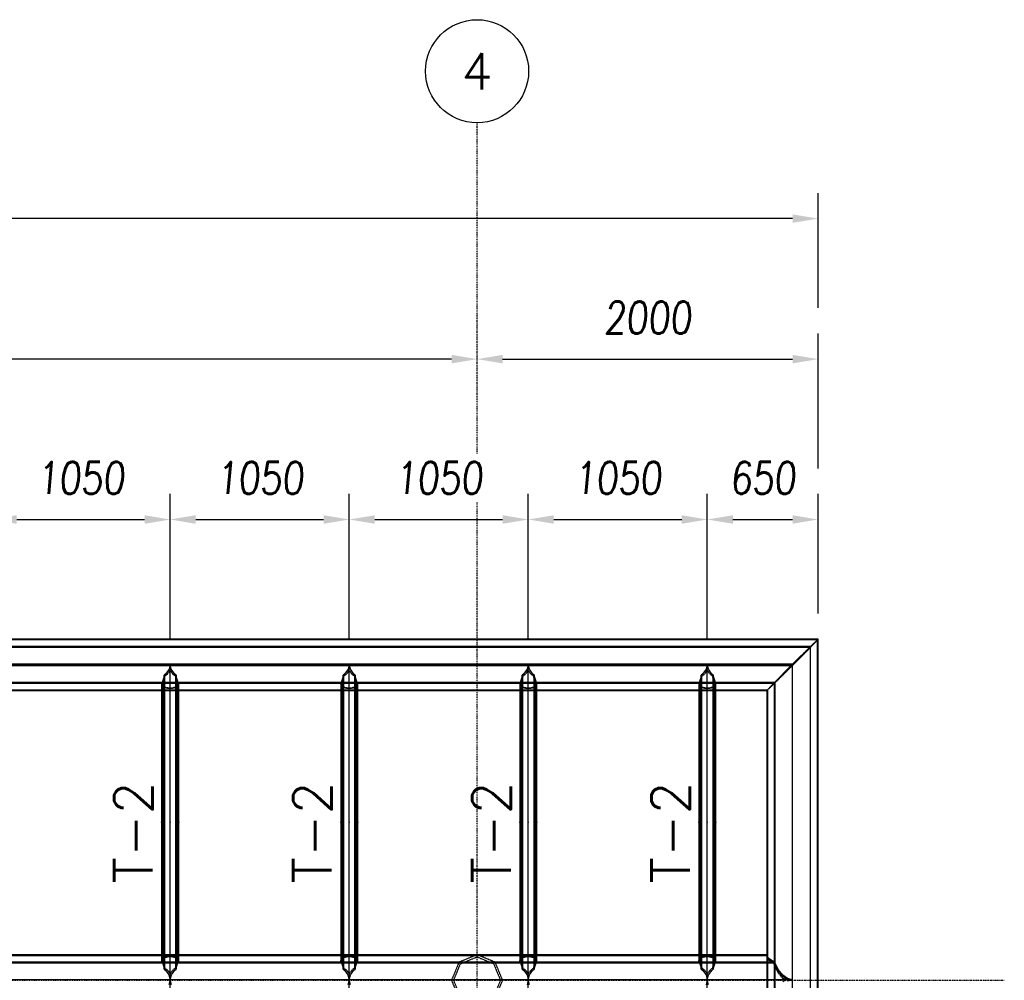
# Model space of a CAD drawing. Extents: x 463450 to 504470, y 98709 to 135344.
# Tile 11 of 20: x 480886 to 486661, y 109205 to 114837. Entities that reach past the tile are written whole.
import ezdxf
from ezdxf.enums import TextEntityAlignment as Align

# ---------------------------------------------------------------- set-up
doc = ezdxf.new("R2010")
doc.units = 0
doc.header["$LTSCALE"] = 10
doc.header["$MEASUREMENT"] = 0
doc.linetypes.add('DASHDOT', pattern=[1, 0.5, -0.25, 0, -0.25])
doc.linetypes.add('HIDDEN', pattern=[0.375, 0.25, -0.125])
doc.layers.get('0').update_dxf_attribs({"linetype": 'CONTINUOUS'})
doc.layers.get('Defpoints').update_dxf_attribs({"linetype": 'CONTINUOUS'})
for name, color, linetype in [('A', 2, 'DASHDOT'), ('BOLA', 4, 'CONTINUOUS'), ('COTAS', 7, 'CONTINUOUS'), ('FORIR', 4, 'CONTINUOUS'), ('G', 3, 'CONTINUOUS'), ('mark3d', 2, 'CONTINUOUS'), ('TR', 6, 'HIDDEN'), ('TXT1', 7, 'CONTINUOUS')]:
    doc.layers.add(name, color=color, linetype=linetype)
doc.styles.add('PADRAO MTL', font='txt.shx', dxfattribs={"width": 0.8, "oblique": 5})
doc.styles.add('POS', font='ROMANS', dxfattribs={"width": 0.7})
doc.styles.add('REGUA175', font='txt.shx', dxfattribs={"width": 0.7, "height": 4.45})
doc.styles.get("Standard").update_dxf_attribs({"font": 'txt.shx', "width": 0.7, "oblique": 5})
doc.dimstyles.new('1-75', dxfattribs={"dimscale": 75, "dimtxt": 2.5, "dimasz": 2, "dimexe": 2, "dimexo": 2, "dimgap": 2, "dimtad": 1, "dimdec": 0, "dimdsep": 46, "dimtxsty": 'PADRAO MTL', "dimcen": 3, "dimclrd": 1, "dimclre": 1, "dimclrt": 7, "dimadec": 0, "dimazin": 0, "dimtfac": 1, "dimtdec": 0, "dimtmove": 0, "dimatfit": 3, "dimfxl": 1, "dimtfill": 1, "dimtolj": 1, "dimarcsym": 0})

# ---------------------------------------------------------------- blocks, each defined once
blk = doc.blocks.new('3D_INFOM')
blk.add_point((0, 0))
at = {"layer": 'FORIR', "flags": 1}
blk.add_attdef('MARK', (7.6, -4.3), '', height=5.26, dxfattribs=at)
blk = doc.blocks.new('3D_INFOTEXT')
blk.add_point((0, 0))
at = {"flags": 1}
for tag, p in [('MAR_PEZ', (7.2, 4.1)), ('POS_PEZ', (7.6, -4.3)), ('HANDLE', (7, -38.5)), ('LUN_PRO', (7.2, -21.9)), ('NOM_PRO', (7.6, -13.2)), ('MAT_PRO', (7.6, -30.1))]:
    blk.add_attdef(tag, p, '', height=5.26, dxfattribs=at)
blk = doc.blocks.new('Bola_3')
at = {"layer": 'BOLA'}
blk.add_circle((5.035, -1.007), 4.028, dxfattribs=at)
at = {"layer": 'BOLA', "color": 3, "style": 'REGUA175'}
blk.add_attdef('Z1B', text='', height=2.848, dxfattribs=at).set_placement((5.035, -1.007), align=Align.MIDDLE)
blk = doc.blocks.new('*D78')
at = {"layer": 'COTAS', "color": 1, "lineweight": -2, "transparency": 16777216}
blk.add_line((483418.7, 112846.9), (468718.7, 112846.9), dxfattribs=at)
at = {"layer": 'COTAS', "color": 1, "transparency": 16777216}
for points in [[(468718.7, 112871.9), (468718.7, 112821.9), (468568.7, 112846.9)], [(483418.7, 112871.9), (483418.7, 112821.9), (483568.7, 112846.9)]]:
    blk.add_solid(points, dxfattribs=at)
at = {"layer": 'Defpoints', "color": 0, "transparency": 16777216}
for p in [(468568.7, 112846.9), (468568.7, 112846.9), (483568.7, 112846.9)]:
    blk.add_point(p, dxfattribs=at)
at = {"layer": 'COTAS', "color": 7, "transparency": 16777216, "insert": (476068.7, 113090.6), "char_height": 187.5, "attachment_point": 5, "style": 'PADRAO MTL', "bg_fill": 3, "box_fill_scale": 1.25, "bg_fill_color": 256, "bg_fill_true_color": 13158600, "bg_fill_transparency": 0}
blk.add_mtext('\\A1;15000', dxfattribs=at)
blk = doc.blocks.new('*D76')
at = {"layer": 'COTAS', "color": 1, "lineweight": -2, "transparency": 16777216}
for p, q in [((485568.7, 112206.7), (485568.7, 112996.9)), ((483718.7, 112846.9), (485418.7, 112846.9))]:
    blk.add_line(p, q, dxfattribs=at)
at = {"layer": 'COTAS', "color": 1, "transparency": 16777216}
for points in [[(483718.7, 112871.9), (483718.7, 112821.9), (483568.7, 112846.9)], [(485418.7, 112871.9), (485418.7, 112821.9), (485568.7, 112846.9)]]:
    blk.add_solid(points, dxfattribs=at)
at = {"layer": 'Defpoints', "color": 0, "transparency": 16777216}
for p in [(483568.7, 112846.9), (485568.7, 112846.9), (485568.7, 112056.7)]:
    blk.add_point(p, dxfattribs=at)
at = {"layer": 'COTAS', "color": 7, "transparency": 16777216, "insert": (484568.7, 113090.6), "char_height": 187.5, "attachment_point": 5, "style": 'PADRAO MTL', "bg_fill": 3, "box_fill_scale": 1.25, "bg_fill_color": 256, "bg_fill_true_color": 13158600, "bg_fill_transparency": 0}
blk.add_mtext('\\A1;2000', dxfattribs=at)
blk = doc.blocks.new('*D77')
at = {"layer": 'COTAS', "color": 1, "lineweight": -2, "transparency": 16777216}
for p, q in [((467068.7, 113146.9), (467068.7, 113820.9)), ((485568.7, 113146.9), (485568.7, 113820.9)), ((485418.7, 113670.9), (467218.7, 113670.9))]:
    blk.add_line(p, q, dxfattribs=at)
at = {"layer": 'COTAS', "color": 1, "transparency": 16777216}
for points in [[(467218.7, 113695.9), (467218.7, 113645.9), (467068.7, 113670.9)], [(485418.7, 113695.9), (485418.7, 113645.9), (485568.7, 113670.9)]]:
    blk.add_solid(points, dxfattribs=at)
at = {"layer": 'Defpoints', "color": 0, "transparency": 16777216}
for p in [(467068.7, 113670.9), (467068.7, 112996.9), (485568.7, 112996.9)]:
    blk.add_point(p, dxfattribs=at)
at = {"layer": 'COTAS', "color": 7, "transparency": 16777216, "insert": (476318.7, 113914.6), "char_height": 187.5, "attachment_point": 5, "style": 'PADRAO MTL', "bg_fill": 3, "box_fill_scale": 1.25, "bg_fill_color": 256, "bg_fill_true_color": 13158600, "bg_fill_transparency": 0}
blk.add_mtext('\\A1;18500', dxfattribs=at)
blk = doc.blocks.new('*D80')
at = {"layer": 'COTAS', "color": 1, "lineweight": -2, "transparency": 16777216}
for p, q in [((480718.7, 111207.1), (480718.7, 112056.7)), ((481768.7, 111207.1), (481768.7, 112056.7)), ((480868.7, 111906.7), (481618.7, 111906.7))]:
    blk.add_line(p, q, dxfattribs=at)
at = {"layer": 'COTAS', "color": 1, "transparency": 16777216}
for points in [[(480868.7, 111931.7), (480868.7, 111881.7), (480718.7, 111906.7)], [(481618.7, 111931.7), (481618.7, 111881.7), (481768.7, 111906.7)]]:
    blk.add_solid(points, dxfattribs=at)
at = {"layer": 'Defpoints', "color": 0, "transparency": 16777216}
for p in [(481768.7, 111906.7), (480718.7, 111057.1), (481768.7, 111057.1)]:
    blk.add_point(p, dxfattribs=at)
at = {"layer": 'COTAS', "color": 7, "transparency": 16777216, "insert": (481243.7, 112150.5), "char_height": 187.5, "attachment_point": 5, "style": 'PADRAO MTL', "bg_fill": 3, "box_fill_scale": 1.25, "bg_fill_color": 256, "bg_fill_true_color": 13158600, "bg_fill_transparency": 0}
blk.add_mtext('\\A1;1050', dxfattribs=at)
blk = doc.blocks.new('*D81')
at = {"layer": 'COTAS', "color": 1, "lineweight": -2, "transparency": 16777216}
for p, q in [((481768.7, 111207.1), (481768.7, 112056.7)), ((482818.7, 111207.1), (482818.7, 112056.7)), ((481918.7, 111906.7), (482668.7, 111906.7))]:
    blk.add_line(p, q, dxfattribs=at)
at = {"layer": 'COTAS', "color": 1, "transparency": 16777216}
for points in [[(481918.7, 111931.7), (481918.7, 111881.7), (481768.7, 111906.7)], [(482668.7, 111931.7), (482668.7, 111881.7), (482818.7, 111906.7)]]:
    blk.add_solid(points, dxfattribs=at)
at = {"layer": 'Defpoints', "color": 0, "transparency": 16777216}
for p in [(482818.7, 111906.7), (481768.7, 111057.1), (482818.7, 111057.1)]:
    blk.add_point(p, dxfattribs=at)
at = {"layer": 'COTAS', "color": 7, "transparency": 16777216, "insert": (482293.7, 112150.5), "char_height": 187.5, "attachment_point": 5, "style": 'PADRAO MTL', "bg_fill": 3, "box_fill_scale": 1.25, "bg_fill_color": 256, "bg_fill_true_color": 13158600, "bg_fill_transparency": 0}
blk.add_mtext('\\A1;1050', dxfattribs=at)
blk = doc.blocks.new('*D82')
at = {"layer": 'COTAS', "color": 1, "lineweight": -2, "transparency": 16777216}
for p, q in [((482818.7, 111207.1), (482818.7, 112056.7)), ((483868.7, 111207.1), (483868.7, 112056.7)), ((482968.7, 111906.7), (483718.7, 111906.7))]:
    blk.add_line(p, q, dxfattribs=at)
at = {"layer": 'COTAS', "color": 1, "transparency": 16777216}
for points in [[(482968.7, 111931.7), (482968.7, 111881.7), (482818.7, 111906.7)], [(483718.7, 111931.7), (483718.7, 111881.7), (483868.7, 111906.7)]]:
    blk.add_solid(points, dxfattribs=at)
at = {"layer": 'Defpoints', "color": 0, "transparency": 16777216}
for p in [(483868.7, 111906.7), (482818.7, 111057.1), (483868.7, 111057.1)]:
    blk.add_point(p, dxfattribs=at)
at = {"layer": 'COTAS', "color": 7, "transparency": 16777216, "insert": (483343.7, 112150.5), "char_height": 187.5, "attachment_point": 5, "style": 'PADRAO MTL', "bg_fill": 3, "box_fill_scale": 1.25, "bg_fill_color": 256, "bg_fill_true_color": 13158600, "bg_fill_transparency": 0}
blk.add_mtext('\\A1;1050', dxfattribs=at)
blk = doc.blocks.new('*D83')
at = {"layer": 'COTAS', "color": 1, "lineweight": -2, "transparency": 16777216}
for p, q in [((483868.7, 111207.1), (483868.7, 112056.7)), ((484918.7, 111207.1), (484918.7, 112056.7)), ((484018.7, 111906.7), (484768.7, 111906.7))]:
    blk.add_line(p, q, dxfattribs=at)
at = {"layer": 'COTAS', "color": 1, "transparency": 16777216}
for points in [[(484018.7, 111931.7), (484018.7, 111881.7), (483868.7, 111906.7)], [(484768.7, 111931.7), (484768.7, 111881.7), (484918.7, 111906.7)]]:
    blk.add_solid(points, dxfattribs=at)
at = {"layer": 'Defpoints', "color": 0, "transparency": 16777216}
for p in [(484918.7, 111906.7), (483868.7, 111057.1), (484918.7, 111057.1)]:
    blk.add_point(p, dxfattribs=at)
at = {"layer": 'COTAS', "color": 7, "transparency": 16777216, "insert": (484393.7, 112150.5), "char_height": 187.5, "attachment_point": 5, "style": 'PADRAO MTL', "bg_fill": 3, "box_fill_scale": 1.25, "bg_fill_color": 256, "bg_fill_true_color": 13158600, "bg_fill_transparency": 0}
blk.add_mtext('\\A1;1050', dxfattribs=at)
blk = doc.blocks.new('*D84')
at = {"layer": 'COTAS', "color": 1, "lineweight": -2, "transparency": 16777216}
for p, q in [((484918.7, 111207.1), (484918.7, 112056.7)), ((485568.7, 111354.6), (485568.7, 112056.7)), ((485068.7, 111906.7), (485418.7, 111906.7))]:
    blk.add_line(p, q, dxfattribs=at)
at = {"layer": 'COTAS', "color": 1, "transparency": 16777216}
for points in [[(485068.7, 111931.7), (485068.7, 111881.7), (484918.7, 111906.7)], [(485418.7, 111931.7), (485418.7, 111881.7), (485568.7, 111906.7)]]:
    blk.add_solid(points, dxfattribs=at)
at = {"layer": 'Defpoints', "color": 0, "transparency": 16777216}
for p in [(485568.7, 111906.7), (485568.7, 111204.6), (484918.7, 111057.1)]:
    blk.add_point(p, dxfattribs=at)
at = {"layer": 'COTAS', "color": 7, "transparency": 16777216, "insert": (485243.7, 112150.5), "char_height": 187.5, "attachment_point": 5, "style": 'PADRAO MTL', "bg_fill": 3, "box_fill_scale": 1.25, "bg_fill_color": 256, "bg_fill_true_color": 13158600, "bg_fill_transparency": 0}
blk.add_mtext('\\A1;650', dxfattribs=at)
blk = doc.blocks.new('mark3d1')
at = {"layer": 'mark3d', "color": 4, "style": 'POS'}
blk.add_attdef('MARK', text='', height=3, dxfattribs=at).set_placement((7.179, -1.226), align=Align.CENTER)

msp = doc.modelspace()

# ---------------------------------------------------------------- linework, layer by layer
at = {"layer": 'A'}
for p, q in [((483568.7, 98709), (483568.7, 114233)), ((464144.9, 109205.5), (486660.7, 109205.5))]:
    msp.add_line(p, q, dxfattribs=at)
at = {"layer": 'G'}
for p, q in [((485568.7, 111204.6), (467068.7, 111204.6)), ((485524.8, 111162.8), (467112.6, 111162.8)), ((485524.8, 111162.8), (485418.7, 111057.6)), ((485524.8, 111162.7), (485418.7, 111057.6)), ((485568.7, 111204.5), (485524.8, 111162.8)), ((485568.7, 111204.5), (485524.8, 111162.7)), ((485524.8, 100102.8), (485524.8, 111162.7)), ((485568.7, 111204.5), (485568.7, 111204.6)), ((485568.7, 100056.7), (485568.7, 111204.5)), ((485418.7, 111057.6), (467218.7, 111057.6)), ((481768.7, 111057.1), (481761.9, 111028.3)), ((481775.5, 111028.3), (481768.7, 111057.1)), ((481768.7, 109207.9), (481768.7, 111057.1)), ((482818.7, 111057.1), (482811.9, 111028.3)), ((482825.5, 111028.3), (482818.7, 111057.1)), ((482818.7, 109207.9), (482818.7, 111057.1)), ((483868.7, 111057.1), (483861.9, 111028.3)), ((483875.5, 111028.3), (483868.7, 111057.1)), ((483868.7, 109207.9), (483868.7, 111057.1)), ((484918.7, 111057.1), (484911.9, 111028.3)), ((484925.5, 111028.3), (484918.7, 111057.1)), ((484918.7, 109207.9), (484918.7, 111057.1)), ((485418.7, 111057.6), (485312.6, 110950.7)), ((485418.7, 111057.6), (485312.6, 110950.7)), ((485418.7, 100209.7), (485418.7, 111057.6)), ((481733.3, 110993.8), (481729, 110973.8)), ((481741.2, 111000), (481733.3, 110993.8)), ((481733.3, 109271), (481733.3, 110993.8)), ((481761.9, 111028.3), (481741.2, 111000)), ((481796.1, 111000), (481775.5, 111028.3)), ((481804, 110993.8), (481796.1, 111000)), ((481808.4, 110973.8), (481804, 110993.8)), ((481804, 110993.8), (481804, 109271)), ((482783.3, 110993.8), (482779, 110973.8)), ((482791.2, 111000), (482783.3, 110993.8)), ((482783.3, 109271), (482783.3, 110993.8)), ((482811.9, 111028.3), (482791.2, 111000)), ((482846.1, 111000), (482825.5, 111028.3)), ((482854, 110993.8), (482846.1, 111000)), ((482858.4, 110973.8), (482854, 110993.8)), ((482854, 110993.8), (482854, 109271)), ((483833.3, 110993.8), (483829, 110973.8)), ((483841.2, 111000), (483833.3, 110993.8)), ((483833.3, 109271), (483833.3, 110993.8)), ((483861.9, 111028.3), (483841.2, 111000)), ((483896.1, 111000), (483875.5, 111028.3)), ((483904, 110993.8), (483896.1, 111000)), ((483908.4, 110973.8), (483904, 110993.8)), ((483904, 110993.8), (483904, 109271)), ((484883.3, 110993.8), (484879, 110973.8)), ((484891.2, 111000), (484883.3, 110993.8)), ((484883.3, 109271), (484883.3, 110993.8)), ((484911.9, 111028.3), (484891.2, 111000)), ((484946.1, 111000), (484925.5, 111028.3)), ((484954, 110993.8), (484946.1, 111000)), ((484958.4, 110973.8), (484954, 110993.8)), ((484954, 110993.8), (484954, 109271)), ((481721.2, 110950.7), (480766.2, 110950.7)), ((481721.2, 110950.7), (481718.7, 110945.5)), ((481718.7, 110945.5), (481718.7, 109317.9)), ((481729, 110973.8), (481721.2, 110950.7)), ((481816.2, 110950.7), (481808.4, 110973.8)), ((481818.7, 110945.5), (481816.2, 110950.7)), ((482771.2, 110950.7), (481816.2, 110950.7)), ((481818.7, 109317.9), (481818.7, 110945.5)), ((482771.2, 110950.7), (482768.7, 110945.5)), ((482768.7, 110945.5), (482768.7, 109317.9)), ((482779, 110973.8), (482771.2, 110950.7)), ((482866.2, 110950.7), (482858.4, 110973.8)), ((482868.7, 110945.5), (482866.2, 110950.7)), ((483821.2, 110950.7), (482866.2, 110950.7)), ((482868.7, 109317.9), (482868.7, 110945.5)), ((483821.2, 110950.7), (483818.7, 110945.5)), ((483818.7, 110945.5), (483818.7, 109317.9)), ((483829, 110973.8), (483821.2, 110950.7)), ((483916.2, 110950.7), (483908.4, 110973.8)), ((483918.7, 110945.5), (483916.2, 110950.7)), ((484871.2, 110950.7), (483916.2, 110950.7)), ((483918.7, 109317.9), (483918.7, 110945.5)), ((484871.2, 110950.7), (484868.7, 110945.5)), ((484868.7, 110945.5), (484868.7, 109317.9)), ((484879, 110973.8), (484871.2, 110950.7)), ((484966.2, 110950.7), (484958.4, 110973.8)), ((484968.7, 110945.5), (484966.2, 110950.7)), ((485312.6, 110950.7), (484966.2, 110950.7)), ((484968.7, 109317.9), (484968.7, 110945.5)), ((485312.6, 110950.7), (485268.7, 110904.6)), ((485312.6, 110950.7), (485268.7, 110904.6)), ((485312.6, 109313), (485312.6, 110950.7)), ((480768.7, 110904.6), (481718.7, 110904.6)), ((481818.7, 110904.6), (482768.7, 110904.6)), ((482868.7, 110904.6), (483818.7, 110904.6)), ((483918.7, 110904.6), (484868.7, 110904.6)), ((484968.7, 110904.6), (485268.7, 110904.6)), ((485268.7, 110904.6), (485268.7, 109354.9)), ((485268.7, 110904.6), (485268.7, 110904.6)), ((480766.2, 109313.1), (481721.2, 109313.1)), ((481718.7, 109354.9), (480768.7, 109354.9)), ((481718.7, 109317.9), (481721.2, 109313.1)), ((481721.2, 109313.1), (481728.9, 109290.7)), ((481808.5, 109290.7), (481816.2, 109313.1)), ((481816.2, 109313.1), (481818.7, 109317.9)), ((481816.2, 109313.1), (482771.2, 109313.1)), ((482768.7, 109354.9), (481818.7, 109354.9)), ((482768.7, 109317.9), (482771.2, 109313.1)), ((482771.2, 109313.1), (482778.9, 109290.7)), ((482858.5, 109290.7), (482866.2, 109313.1)), ((482866.2, 109313.1), (482868.7, 109317.9)), ((482866.2, 109313.1), (483821.2, 109313.1)), ((483568.7, 109354.9), (482868.7, 109354.9)), ((483818.7, 109354.9), (483568.7, 109354.9)), ((483818.7, 109317.9), (483821.2, 109313.1)), ((483821.2, 109313.1), (483828.9, 109290.7)), ((483908.5, 109290.7), (483916.2, 109313.1)), ((483916.2, 109313.1), (483918.7, 109317.9)), ((483916.2, 109313.1), (484871.2, 109313.1)), ((484868.7, 109354.9), (483918.7, 109354.9)), ((484868.7, 109317.9), (484871.2, 109313.1)), ((484871.2, 109313.1), (484878.9, 109290.7)), ((484958.5, 109290.7), (484966.2, 109313.1)), ((484966.2, 109313.1), (484968.7, 109317.9)), ((484966.2, 109313.1), (485312.6, 109313.1)), ((485268.7, 109354.9), (484968.7, 109354.9)), ((485271.6, 109343.3), (485268.7, 109354.9)), ((485280.1, 109332.2), (485271.6, 109343.3)), ((485294, 109322), (485280.1, 109332.2)), ((485312.6, 109313.1), (485294, 109322)), ((485312.6, 109313), (485312.6, 109313.1)), ((485335.4, 109268.3), (485312.6, 109313)), ((481728.9, 109290.7), (481733.3, 109271)), ((481733.3, 109271), (481741, 109265.1)), ((481741, 109265.1), (481761.6, 109237.1)), ((481775.8, 109237.1), (481796.4, 109265.1)), ((481796.4, 109265.1), (481804, 109271)), ((481804, 109271), (481808.5, 109290.7)), ((482778.9, 109290.7), (482783.3, 109271)), ((482783.3, 109271), (482791, 109265.1)), ((482791, 109265.1), (482811.6, 109237.1)), ((482825.8, 109237.1), (482846.4, 109265.1)), ((482846.4, 109265.1), (482854, 109271)), ((482854, 109271), (482858.5, 109290.7)), ((483828.9, 109290.7), (483833.3, 109271)), ((483833.3, 109271), (483841, 109265.1)), ((483841, 109265.1), (483861.6, 109237.1)), ((483875.8, 109237.1), (483896.4, 109265.1)), ((483896.4, 109265.1), (483904, 109271)), ((483904, 109271), (483908.5, 109290.7)), ((484878.9, 109290.7), (484883.3, 109271)), ((484883.3, 109271), (484891, 109265.1)), ((484891, 109265.1), (484911.6, 109237.1)), ((484925.8, 109237.1), (484946.4, 109265.1)), ((484946.4, 109265.1), (484954, 109271)), ((484954, 109271), (484958.5, 109290.7)), ((485361.3, 109235.1), (485335.4, 109268.3)), ((481768.6, 109207.9), (480718.8, 109207.9)), ((481761.6, 109237.1), (481768.6, 109207.9)), ((481768.6, 109207.9), (481761.6, 109178.6)), ((481768.7, 109207.9), (481768.6, 109207.9)), ((481768.7, 109207.9), (481768.8, 109207.9)), ((481768.7, 102059.3), (481768.7, 109207.9)), ((481768.8, 109207.9), (481775.8, 109237.1)), ((481775.8, 109178.6), (481768.8, 109207.9)), ((482818.6, 109207.9), (481768.8, 109207.9)), ((482811.6, 109237.1), (482818.6, 109207.9)), ((482818.6, 109207.9), (482811.6, 109178.6)), ((482818.7, 109207.9), (482818.6, 109207.9)), ((482818.7, 102059.3), (482818.7, 109207.9)), ((482818.8, 109207.9), (482818.7, 109207.9)), ((482818.8, 109207.9), (482825.8, 109237.1)), ((482825.8, 109178.6), (482818.8, 109207.9)), ((483868.6, 109207.9), (482818.8, 109207.9)), ((483861.6, 109237.1), (483868.6, 109207.9)), ((483868.6, 109207.9), (483861.6, 109178.6)), ((483868.6, 109207.9), (483868.7, 109207.9)), ((483868.7, 109207.9), (483868.8, 109207.9)), ((483868.7, 102059.3), (483868.7, 109207.9)), ((483868.8, 109207.9), (483875.8, 109237.1)), ((483875.8, 109178.6), (483868.8, 109207.9)), ((484918.6, 109207.9), (483868.8, 109207.9)), ((484911.6, 109237.1), (484918.6, 109207.9)), ((484918.6, 109207.9), (484911.6, 109178.6)), ((484918.7, 109207.9), (484918.6, 109207.9)), ((484918.7, 102059.3), (484918.7, 109207.9)), ((484918.8, 109207.9), (484918.7, 109207.9)), ((484918.8, 109207.9), (484925.8, 109237.1)), ((484925.8, 109178.6), (484918.8, 109207.9)), ((485418.2, 109207.9), (484918.8, 109207.9)), ((485389.4, 109214.7), (485361.3, 109235.1)), ((485418.2, 109207.9), (485389.4, 109214.7)), ((485389.4, 109201), (485418.2, 109207.9))]:
    msp.add_line(p, q, dxfattribs=at)
at = {"layer": 'TR'}
for p, q in [((485566.1, 111201.9), (467071.3, 111201.9)), ((467112.6, 111158.5), (485524.8, 111158.5)), ((467114.5, 111160.9), (485522.9, 111160.9)), ((485418.7, 111057.5), (485522.9, 111160.9)), ((485522.9, 111160.8), (485418.7, 111057.5)), ((485524.8, 111158.5), (485418.7, 111051.6)), ((485418.7, 111051.6), (485524.8, 111158.5)), ((485566, 111201.9), (485522.9, 111160.8)), ((485566.1, 111201.9), (485522.9, 111156.7)), ((485522.9, 111160.9), (485566.1, 111201.9)), ((485566, 111201.9), (485522.9, 111156.6)), ((485522.9, 111160.8), (485522.9, 100104.6)), ((485568.7, 111204.5), (485524.8, 111158.5)), ((485524.8, 111158.5), (485568.7, 111204.5)), ((485566, 100059.4), (485566, 111201.9)), ((485522.9, 111156.7), (467114.5, 111156.7)), ((485522.9, 111156.7), (485418.7, 111051.7)), ((485522.9, 111156.6), (485418.7, 111051.6)), ((485522.9, 111156.7), (485522.9, 111156.7)), ((467218.7, 111057.5), (485418.7, 111057.5)), ((485418.7, 111051.7), (467218.7, 111051.7)), ((467218.7, 111051.6), (485418.7, 111051.6)), ((485418.7, 111051.6), (485312.6, 110946.4)), ((485312.6, 110946.4), (485418.7, 111051.6)), ((485418.7, 111057.5), (485314.5, 110952.5)), ((485314.5, 110952.5), (485418.7, 111057.5)), ((485418.7, 111051.7), (485314.5, 110948.3)), ((485418.7, 111051.6), (485314.5, 110948.3)), ((481736.7, 110987.4), (481733.7, 110973.8)), ((481752.7, 111000), (481736.7, 110987.4)), ((481736.7, 109277.2), (481736.7, 110987.4)), ((481768.7, 111021.9), (481752.7, 111000)), ((481784.7, 111000), (481768.7, 111021.9)), ((481800.7, 110987.4), (481784.7, 111000)), ((481800.7, 110987.4), (481800.7, 109277.2)), ((481803.7, 110973.8), (481800.7, 110987.4)), ((482786.7, 110987.4), (482783.7, 110973.8)), ((482802.7, 111000), (482786.7, 110987.4)), ((482786.7, 109277.2), (482786.7, 110987.4)), ((482818.7, 111021.9), (482802.7, 111000)), ((482834.7, 111000), (482818.7, 111021.9)), ((482850.7, 110987.4), (482834.7, 111000)), ((482850.7, 110987.4), (482850.7, 109277.2)), ((482853.7, 110973.8), (482850.7, 110987.4)), ((483836.7, 110987.4), (483833.7, 110973.8)), ((483852.7, 111000), (483836.7, 110987.4)), ((483836.7, 109277.2), (483836.7, 110987.4)), ((483868.7, 111021.9), (483852.7, 111000)), ((483884.7, 111000), (483868.7, 111021.9)), ((483900.7, 110987.4), (483884.7, 111000)), ((483900.7, 110987.4), (483900.7, 109277.2)), ((483903.7, 110973.8), (483900.7, 110987.4)), ((484886.7, 110987.4), (484883.7, 110973.8)), ((484902.7, 111000), (484886.7, 110987.4)), ((484886.7, 109277.2), (484886.7, 110987.4)), ((484918.7, 111021.9), (484902.7, 111000)), ((484934.7, 111000), (484918.7, 111021.9)), ((484950.7, 110987.4), (484934.7, 111000)), ((484950.7, 110987.4), (484950.7, 109277.2)), ((484953.7, 110973.8), (484950.7, 110987.4)), ((467322.9, 110952.5), (485314.5, 110952.5)), ((485314.5, 110948.3), (467322.9, 110948.3)), ((467324.8, 110946.4), (485312.6, 110946.4)), ((481725.6, 110931.6), (481718.7, 110945.5)), ((481816.2, 110950.7), (481721.2, 110950.7)), ((481726, 110950.7), (481723.4, 110945.5)), ((481730.3, 110931.6), (481723.4, 110945.5)), ((481723.4, 110945.5), (481723.4, 109317.9)), ((481733.3, 110921.2), (481725.6, 110931.6)), ((481733.7, 110973.8), (481726, 110950.7)), ((481736.7, 110923), (481730.3, 110931.6)), ((481807.1, 110931.6), (481800.7, 110923)), ((481811.4, 110950.7), (481803.7, 110973.8)), ((481811.8, 110931.6), (481804, 110921.2)), ((481813.9, 110945.5), (481807.1, 110931.6)), ((481813.9, 110945.5), (481811.4, 110950.7)), ((481818.7, 110945.5), (481811.8, 110931.6)), ((481813.9, 109317.9), (481813.9, 110945.5)), ((482775.6, 110931.6), (482768.7, 110945.5)), ((482866.2, 110950.7), (482771.2, 110950.7)), ((482776, 110950.7), (482773.4, 110945.5)), ((482780.3, 110931.6), (482773.4, 110945.5)), ((482773.4, 110945.5), (482773.4, 109317.9)), ((482783.3, 110921.2), (482775.6, 110931.6)), ((482783.7, 110973.8), (482776, 110950.7)), ((482786.7, 110923), (482780.3, 110931.6)), ((482857.1, 110931.6), (482850.7, 110923)), ((482861.4, 110950.7), (482853.7, 110973.8)), ((482861.8, 110931.6), (482854, 110921.2)), ((482863.9, 110945.5), (482857.1, 110931.6)), ((482863.9, 110945.5), (482861.4, 110950.7)), ((482868.7, 110945.5), (482861.8, 110931.6)), ((482863.9, 109317.9), (482863.9, 110945.5)), ((483825.6, 110931.6), (483818.7, 110945.5)), ((483916.2, 110950.7), (483821.2, 110950.7)), ((483826, 110950.7), (483823.4, 110945.5)), ((483830.3, 110931.6), (483823.4, 110945.5)), ((483823.4, 110945.5), (483823.4, 109317.9)), ((483833.3, 110921.2), (483825.6, 110931.6)), ((483833.7, 110973.8), (483826, 110950.7)), ((483836.7, 110923), (483830.3, 110931.6)), ((483907.1, 110931.6), (483900.7, 110923)), ((483911.4, 110950.7), (483903.7, 110973.8)), ((483911.8, 110931.6), (483904, 110921.2)), ((483913.9, 110945.5), (483907.1, 110931.6)), ((483913.9, 110945.5), (483911.4, 110950.7)), ((483918.7, 110945.5), (483911.8, 110931.6)), ((483913.9, 109317.9), (483913.9, 110945.5)), ((484875.6, 110931.6), (484868.7, 110945.5)), ((484966.2, 110950.7), (484871.2, 110950.7)), ((484876, 110950.7), (484873.4, 110945.5)), ((484880.3, 110931.6), (484873.4, 110945.5)), ((484873.4, 110945.5), (484873.4, 109317.9)), ((484883.3, 110921.2), (484875.6, 110931.6)), ((484883.7, 110973.8), (484876, 110950.7)), ((484886.7, 110923), (484880.3, 110931.6)), ((484957.1, 110931.6), (484950.7, 110923)), ((484961.4, 110950.7), (484953.7, 110973.8)), ((484961.8, 110931.6), (484954, 110921.2)), ((484963.9, 110945.5), (484957.1, 110931.6)), ((484963.9, 110945.5), (484961.4, 110950.7)), ((484968.7, 110945.5), (484961.8, 110931.6)), ((484963.9, 109317.9), (484963.9, 110945.5)), ((485312.6, 110946.4), (485268.7, 110904.6)), ((485268.7, 110904.6), (485312.6, 110946.4)), ((485314.5, 110952.5), (485271.3, 110907.3)), ((485271.3, 110907.3), (485314.5, 110952.5)), ((485314.5, 110948.3), (485271.3, 110907.3)), ((485314.5, 110948.3), (485271.3, 110907.3)), ((485314.5, 110952.5), (485314.5, 100313)), ((467366, 110907.3), (485271.3, 110907.3)), ((481718.7, 110904.6), (481818.7, 110904.6)), ((481750.7, 110917.2), (481733.3, 110921.2)), ((481762.2, 110917.2), (481736.7, 110923)), ((481768.7, 110914.8), (481750.7, 110917.2)), ((481768.7, 110916.3), (481762.2, 110917.2)), ((481786.7, 110917.2), (481768.7, 110914.8)), ((481775.2, 110917.2), (481768.7, 110916.3)), ((481800.7, 110923), (481775.2, 110917.2)), ((481804, 110921.2), (481786.7, 110917.2)), ((482768.7, 110904.6), (482868.7, 110904.6)), ((482800.7, 110917.2), (482783.3, 110921.2)), ((482812.2, 110917.2), (482786.7, 110923)), ((482818.7, 110914.8), (482800.7, 110917.2)), ((482818.7, 110916.3), (482812.2, 110917.2)), ((482836.7, 110917.2), (482818.7, 110914.8)), ((482825.2, 110917.2), (482818.7, 110916.3)), ((482850.7, 110923), (482825.2, 110917.2)), ((482854, 110921.2), (482836.7, 110917.2)), ((483818.7, 110904.6), (483918.7, 110904.6)), ((483850.7, 110917.2), (483833.3, 110921.2)), ((483862.2, 110917.2), (483836.7, 110923)), ((483868.7, 110914.8), (483850.7, 110917.2)), ((483868.7, 110916.3), (483862.2, 110917.2)), ((483886.7, 110917.2), (483868.7, 110914.8)), ((483875.2, 110917.2), (483868.7, 110916.3)), ((483900.7, 110923), (483875.2, 110917.2)), ((483904, 110921.2), (483886.7, 110917.2)), ((484868.7, 110904.6), (484968.7, 110904.6)), ((484900.7, 110917.2), (484883.3, 110921.2)), ((484912.2, 110917.2), (484886.7, 110923)), ((484918.7, 110914.8), (484900.7, 110917.2)), ((484918.7, 110916.3), (484912.2, 110917.2)), ((484936.7, 110917.2), (484918.7, 110914.8)), ((484925.2, 110917.2), (484918.7, 110916.3)), ((484950.7, 110923), (484925.2, 110917.2)), ((484954, 110921.2), (484936.7, 110917.2)), ((485268.7, 110904.6), (485268.7, 110904.6)), ((485271.3, 110907.3), (485271.3, 100354)), ((485268.7, 109348.5), (467368.7, 109348.5)), ((481818.7, 109354.9), (481718.7, 109354.9)), ((481718.7, 109317.9), (481725.6, 109331.3)), ((481721.2, 109313.1), (481816.2, 109313.1)), ((481723.4, 109317.9), (481730.4, 109331.3)), ((481723.4, 109317.9), (481725.9, 109313.1)), ((481725.6, 109331.3), (481733.3, 109340.9)), ((481725.9, 109313.1), (481733.7, 109290.7)), ((481730.4, 109331.3), (481736.7, 109339.1)), ((481733.3, 109340.9), (481750.9, 109344.6)), ((481736.7, 109339.1), (481762.4, 109344.6)), ((481750.9, 109344.6), (481768.7, 109346.7)), ((481762.4, 109344.6), (481768.7, 109345.4)), ((481768.7, 109346.7), (481786.5, 109344.6)), ((481768.7, 109345.4), (481775, 109344.6)), ((481775, 109344.6), (481800.7, 109339.1)), ((481786.5, 109344.6), (481804, 109340.9)), ((481800.7, 109339.1), (481807, 109331.3)), ((481803.7, 109290.7), (481811.5, 109313.1)), ((481804, 109340.9), (481811.8, 109331.3)), ((481807, 109331.3), (481813.9, 109317.9)), ((481811.5, 109313.1), (481813.9, 109317.9)), ((481811.8, 109331.3), (481818.7, 109317.9)), ((482868.7, 109354.9), (482768.7, 109354.9)), ((482768.7, 109317.9), (482775.6, 109331.3)), ((482771.2, 109313.1), (482866.2, 109313.1)), ((482773.4, 109317.9), (482780.4, 109331.3)), ((482773.4, 109317.9), (482775.9, 109313.1)), ((482775.6, 109331.3), (482783.3, 109340.9)), ((482775.9, 109313.1), (482783.7, 109290.7)), ((482780.4, 109331.3), (482786.7, 109339.1)), ((482783.3, 109340.9), (482800.9, 109344.6)), ((482786.7, 109339.1), (482812.4, 109344.6)), ((482800.9, 109344.6), (482818.7, 109346.7)), ((482812.4, 109344.6), (482818.7, 109345.4)), ((482818.7, 109346.7), (482836.5, 109344.6)), ((482818.7, 109345.4), (482825, 109344.6)), ((482825, 109344.6), (482850.7, 109339.1)), ((482836.5, 109344.6), (482854, 109340.9)), ((482850.7, 109339.1), (482857, 109331.3)), ((482853.7, 109290.7), (482861.5, 109313.1)), ((482854, 109340.9), (482861.8, 109331.3)), ((482857, 109331.3), (482863.9, 109317.9)), ((482861.5, 109313.1), (482863.9, 109317.9)), ((482861.8, 109331.3), (482868.7, 109317.9)), ((483462.6, 109311), (483418.7, 109204.9)), ((483568.7, 109354.9), (483462.6, 109311)), ((483471.6, 109302), (483568.7, 109342.2)), ((483674.8, 109311), (483568.7, 109354.9)), ((483568.7, 109354.9), (483568.7, 109354.9)), ((483568.7, 109342.2), (483665.8, 109302)), ((483718.7, 109204.9), (483674.8, 109311)), ((483918.7, 109354.9), (483818.7, 109354.9)), ((483818.7, 109317.9), (483825.6, 109331.3)), ((483821.2, 109313.1), (483916.2, 109313.1)), ((483823.4, 109317.9), (483830.4, 109331.3)), ((483823.4, 109317.9), (483825.9, 109313.1)), ((483825.6, 109331.3), (483833.3, 109340.9)), ((483825.9, 109313.1), (483833.7, 109290.7)), ((483830.4, 109331.3), (483836.7, 109339.1)), ((483833.3, 109340.9), (483850.9, 109344.6)), ((483836.7, 109339.1), (483862.4, 109344.6)), ((483850.9, 109344.6), (483868.7, 109346.7)), ((483862.4, 109344.6), (483868.7, 109345.4)), ((483868.7, 109346.7), (483886.5, 109344.6)), ((483868.7, 109345.4), (483875, 109344.6)), ((483875, 109344.6), (483900.7, 109339.1)), ((483886.5, 109344.6), (483904, 109340.9)), ((483900.7, 109339.1), (483907, 109331.3)), ((483903.7, 109290.7), (483911.5, 109313.1)), ((483904, 109340.9), (483911.8, 109331.3)), ((483907, 109331.3), (483913.9, 109317.9)), ((483911.5, 109313.1), (483913.9, 109317.9)), ((483911.8, 109331.3), (483918.7, 109317.9)), ((484968.7, 109354.9), (484868.7, 109354.9)), ((484868.7, 109317.9), (484875.6, 109331.3)), ((484871.2, 109313.1), (484966.2, 109313.1)), ((484873.4, 109317.9), (484880.4, 109331.3)), ((484873.4, 109317.9), (484875.9, 109313.1)), ((484875.6, 109331.3), (484883.3, 109340.9)), ((484875.9, 109313.1), (484883.7, 109290.7)), ((484880.4, 109331.3), (484886.7, 109339.1)), ((484883.3, 109340.9), (484900.9, 109344.6)), ((484886.7, 109339.1), (484912.4, 109344.6)), ((484900.9, 109344.6), (484918.7, 109346.7)), ((484912.4, 109344.6), (484918.7, 109345.4)), ((484918.7, 109346.7), (484936.5, 109344.6)), ((484918.7, 109345.4), (484925, 109344.6)), ((484925, 109344.6), (484950.7, 109339.1)), ((484936.5, 109344.6), (484954, 109340.9)), ((484950.7, 109339.1), (484957, 109331.3)), ((484953.7, 109290.7), (484961.5, 109313.1)), ((484954, 109340.9), (484961.8, 109331.3)), ((484957, 109331.3), (484963.9, 109317.9)), ((484961.5, 109313.1), (484963.9, 109317.9)), ((484961.8, 109331.3), (484968.7, 109317.9)), ((485271.6, 109342.2), (485268.7, 109354.9)), ((485268.7, 109354.9), (485268.7, 109354.9)), ((485268.7, 109354.9), (485268.7, 109055)), ((485268.7, 109354.9), (485268.7, 109348.5)), ((485271.6, 109337), (485268.7, 109348.5)), ((485271.6, 109335.9), (485268.7, 109348.5)), ((485268.7, 109348.5), (485268.7, 109348.5)), ((485280.1, 109330), (485271.6, 109342.2)), ((485280.1, 109325.9), (485271.6, 109337)), ((485280.1, 109323.6), (485271.6, 109335.9)), ((485294, 109318.7), (485280.1, 109330)), ((485294, 109315.7), (485280.1, 109325.9)), ((485294, 109312.4), (485280.1, 109323.6)), ((485312.6, 109308.9), (485294, 109318.7)), ((485308.9, 109308.5), (485294, 109315.7)), ((485309, 109304.4), (485294, 109312.4)), ((485312.6, 109101.1), (485312.6, 109313)), ((485312.7, 109308.8), (467324.7, 109308.8)), ((485309, 109304.4), (467328.4, 109304.4)), ((467328.5, 109308.5), (485308.9, 109308.5)), ((481733.7, 109290.7), (481736.7, 109277.2)), ((481736.7, 109277.2), (481752.5, 109265.1)), ((481752.5, 109265.1), (481768.7, 109243.1)), ((481768.7, 109243.1), (481784.9, 109265.1)), ((481784.9, 109265.1), (481800.7, 109277.2)), ((481800.7, 109277.2), (481803.7, 109290.7)), ((482783.7, 109290.7), (482786.7, 109277.2)), ((482786.7, 109277.2), (482802.5, 109265.1)), ((482802.5, 109265.1), (482818.7, 109243.1)), ((482818.7, 109243.1), (482834.9, 109265.1)), ((482834.9, 109265.1), (482850.7, 109277.2)), ((482850.7, 109277.2), (482853.7, 109290.7)), ((483431.4, 109204.9), (483471.6, 109302)), ((483665.8, 109302), (483671.5, 109288.3)), ((483671.5, 109288.3), (483706, 109204.9)), ((483833.7, 109290.7), (483836.7, 109277.2)), ((483836.7, 109277.2), (483852.5, 109265.1)), ((483852.5, 109265.1), (483868.7, 109243.1)), ((483868.7, 109243.1), (483884.9, 109265.1)), ((483884.9, 109265.1), (483900.7, 109277.2)), ((483900.7, 109277.2), (483903.7, 109290.7)), ((484883.7, 109290.7), (484886.7, 109277.2)), ((484886.7, 109277.2), (484902.5, 109265.1)), ((484902.5, 109265.1), (484918.7, 109243.1)), ((484918.7, 109243.1), (484934.9, 109265.1)), ((484934.9, 109265.1), (484950.7, 109277.2)), ((484950.7, 109277.2), (484953.7, 109290.7)), ((485312.6, 109297.6), (485308.9, 109308.5)), ((485312.6, 109293.6), (485309, 109304.4)), ((485312.7, 109308.8), (485312.6, 109308.9)), ((485335.4, 109253), (485312.6, 109297.6)), ((485335.4, 109248.2), (485312.6, 109293.6)), ((485335.4, 109263.6), (485312.7, 109308.8)), ((485361.3, 109229.8), (485335.4, 109263.6)), ((485361.3, 109219.8), (485335.4, 109253)), ((485377.8, 109207.8), (467259.5, 109207.8)), ((481768.6, 109207.9), (481768.8, 109207.9)), ((482818.6, 109207.9), (482818.8, 109207.9)), ((483418.7, 109204.9), (483462.6, 109098.8)), ((483418.7, 109204.9), (483418.7, 109204.9)), ((483418.7, 109204.9), (483418.7, 109204.9)), ((483471.6, 109107.8), (483431.4, 109204.9)), ((483706, 109204.9), (483665.8, 109107.8)), ((483674.8, 109098.8), (483718.7, 109204.9)), ((483718.7, 109204.9), (483718.7, 109204.9)), ((483718.7, 109204.9), (483718.7, 109204.9)), ((483868.6, 109207.9), (483868.8, 109207.9)), ((484918.6, 109207.9), (484918.8, 109207.9)), ((485361.3, 109214.5), (485335.4, 109248.2)), ((485389.4, 109209), (485361.3, 109229.8)), ((485377.8, 109207.8), (485361.3, 109219.8)), ((485378.2, 109202), (485361.3, 109214.5)), ((485361.3, 109195.6), (485377.8, 109207.8)), ((485418.7, 109202), (485389.4, 109209))]:
    msp.add_line(p, q, dxfattribs=at)

# ---------------------------------------------------------------- block references
for p in [(481718.7, 110132.5), (481818.7, 110132.5), (482768.7, 110132.5), (482868.7, 110132.5), (483818.7, 110132.5), (483918.7, 110132.5), (484868.7, 110132.5), (484968.7, 110132.5), (483418.7, 109204.9), (483868.7, 109204.9)]:
    msp.add_blockref('3D_INFOTEXT', p)
at = {"layer": 'COTAS', "xscale": 75, "yscale": 75, "zscale": 75}
msp.add_blockref('Bola_3', (483191.1, 114610.6), dxfattribs=at).add_auto_attribs({'Z1B': '4'})
at = {"layer": 'G'}
for p in [(481768.7, 110132.5), (482818.7, 110132.5), (483868.7, 110132.5), (484918.7, 110132.5), (483568.7, 109204.9)]:
    msp.add_blockref('3D_INFOM', p, dxfattribs=at)
at = {"layer": 'TXT1', "xscale": 75, "yscale": 75, "zscale": 75, "rotation": 90}
for p in [(481573.7, 109533.1), (482623.7, 109533.1), (483673.7, 109533.1), (484723.7, 109533.1)]:
    msp.add_blockref('mark3d1', p, dxfattribs=at).add_auto_attribs({'MARK': 'T-2'})

# ---------------------------------------------------------------- next in the draw order: dimensions: what is measured, and where the dimension line sits
at = {"layer": 'COTAS'}
for base, p1, p2, picture, middle in [((468568.7, 112846.9), (483568.7, 112846.9), (468568.7, 112846.9), '*D78', (476068.7, 113090.6)), ((481768.7, 111906.7), (480718.7, 111057.1), (481768.7, 111057.1), '*D80', (481243.7, 112150.5))]:
    dim = msp.add_linear_dim(base=base, p1=p1, p2=p2, dimstyle='1-75', dxfattribs=at)
    dim.commit()
    dim.dimension.update_dxf_attribs({"geometry": picture, "text_midpoint": middle})

# ---------------------------------------------------------------- next in the draw order: dimensions: what is measured, and where the dimension line sits
for base, p1, p2, picture, middle in [((485568.7, 112846.9), (483568.7, 112846.9), (485568.7, 112056.7), '*D76', (484568.7, 113090.6)), ((482818.7, 111906.7), (481768.7, 111057.1), (482818.7, 111057.1), '*D81', (482293.7, 112150.5))]:
    dim = msp.add_linear_dim(base=base, p1=p1, p2=p2, dimstyle='1-75', dxfattribs=at)
    dim.commit()
    dim.dimension.update_dxf_attribs({"geometry": picture, "text_midpoint": middle})

# ---------------------------------------------------------------- next in the draw order: dimensions: what is measured, and where the dimension line sits
for base, p1, p2, picture, middle in [((467068.7, 113670.9), (485568.7, 112996.9), (467068.7, 112996.9), '*D77', (476318.7, 113914.6)), ((483868.7, 111906.7), (482818.7, 111057.1), (483868.7, 111057.1), '*D82', (483343.7, 112150.5))]:
    dim = msp.add_linear_dim(base=base, p1=p1, p2=p2, dimstyle='1-75', dxfattribs=at)
    dim.commit()
    dim.dimension.update_dxf_attribs({"geometry": picture, "text_midpoint": middle})

# ---------------------------------------------------------------- next in the draw order: dimensions: what is measured, and where the dimension line sits
dim = msp.add_linear_dim(base=(484918.7, 111906.7), p1=(483868.7, 111057.1), p2=(484918.7, 111057.1), dimstyle='1-75', dxfattribs=at)
dim.commit()
dim.dimension.update_dxf_attribs({"geometry": '*D83', "text_midpoint": (484393.7, 112150.5)})

# ---------------------------------------------------------------- next in the draw order: dimensions: what is measured, and where the dimension line sits
dim = msp.add_linear_dim(base=(485568.7, 111906.7), p1=(484918.7, 111057.1), p2=(485568.7, 111204.6), dimstyle='1-75', dxfattribs=at)
dim.commit()
dim.dimension.update_dxf_attribs({"geometry": '*D84', "text_midpoint": (485243.7, 111906.7), "dimtype": 160})

doc.saveas('drawing.dxf')
